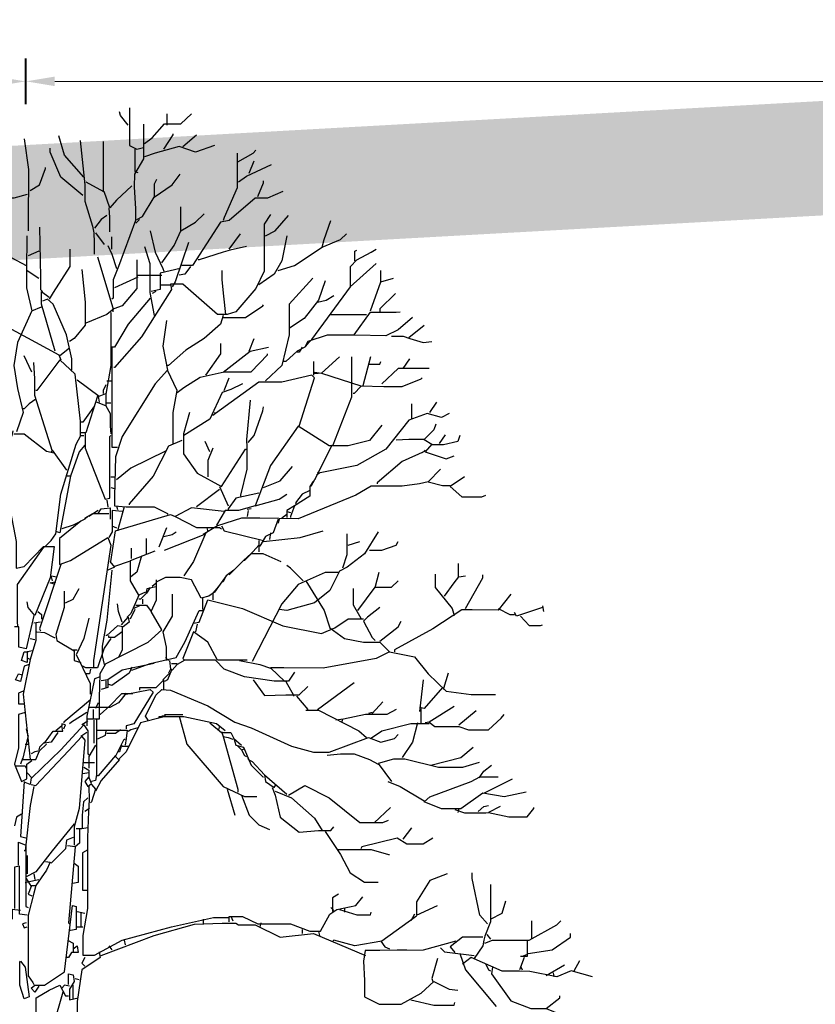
# Model space of a CAD drawing. Header units: metres. Extents: x 173015 to 189682, y 346605 to 348504.
# Tile 190 of 212: x 189109.66 to 189116.62, y 348472.9 to 348481.51. Entities that reach past the tile are written whole.
import ezdxf

# ---------------------------------------------------------------- set-up
doc = ezdxf.new("R2010")
doc.units = ezdxf.units.M
doc.header["$PDMODE"] = 35
doc.header["$PDSIZE"] = 0.075
for name, color, linetype, lineweight in [('B-ME-GR-BOOM-SD', 252, 'Continuous', 25), ('X-XX-AL-DETAIL1-M-B', 252, 'Continuous', 18), ('X-XX-AL-HULPGEOMETRIE-G', 50, 'Continuous', 25)]:
    doc.layers.add(name, color=color, linetype=linetype, lineweight=lineweight)
doc.styles.add('NLCS-ISO-M100-T25', font='NLCS-ISO.ttf', dxfattribs={"height": 0.25})
doc.dimstyles.new('NLCS-M100-T25-PIJL_L3_H2', dxfattribs={"dimscale": 0.1, "dimtxt": 2.5, "dimasz": 2.5, "dimexe": 2, "dimexo": 2, "dimgap": 0.7, "dimtad": 1, "dimdec": 3, "dimzin": 0, "dimdsep": 46, "dimtxsty": 'NLCS-ISO-M100-T25', "dimcen": 0, "dimdle": 2, "dimclrd": 256, "dimclre": 256, "dimclrt": 256, "dimazin": 0, "dimtfac": 1, "dimtdec": 3, "dimtofl": 0, "dimtmove": 0, "dimatfit": 3, "dimfxl": 2, "dimfxlon": 1, "dimtfillclr": 256, "dimtolj": 1, "dimtzin": 0, "dimlwd": -1, "dimlwe": -1, "dimarcsym": 0})

# ---------------------------------------------------------------- blocks, each defined once
blk = doc.blocks.new('*D99')
at = {"layer": 'Defpoints', "color": 0, "transparency": 16777216}
for p in [(188879.7566, 348480.9727), (189109.712, 348467.5669), (188879.7566, 348466.0874)]:
    blk.add_point(p, dxfattribs=at)
at = {"layer": 'X-XX-AL-DETAIL1-M-B', "transparency": 16777216}
for p, q in [((188879.7566, 348480.7727), (188879.7566, 348481.1727)), ((189109.712, 348480.7727), (189109.712, 348481.1727)), ((189109.462, 348480.9727), (188880.0066, 348480.9727))]:
    blk.add_line(p, q, dxfattribs=at)
for points in [[(188880.0066, 348481.0144), (188880.0066, 348480.931), (188879.7566, 348480.9727)], [(189109.462, 348481.0144), (189109.462, 348480.931), (189109.712, 348480.9727)]]:
    blk.add_solid(points, dxfattribs=at)
at = {"layer": 'X-XX-AL-DETAIL1-M-B', "transparency": 16777216, "insert": (188994.1076, 348481.2052), "char_height": 0.25, "attachment_point": 5, "style": 'NLCS-ISO-M100-T25'}
blk.add_mtext('\\A1;Ruigte', dxfattribs=at)
blk = doc.blocks.new('*D100')
at = {"layer": 'Defpoints', "color": 0, "transparency": 16777216}
for p in [(189109.7204, 348480.9727), (189109.7204, 348467.5627), (189127.8334, 348467.4716)]:
    blk.add_point(p, dxfattribs=at)
at = {"layer": 'X-XX-AL-DETAIL1-M-B', "transparency": 16777216}
for p, q in [((189109.7204, 348480.7727), (189109.7204, 348481.1727)), ((189127.8334, 348480.7727), (189127.8334, 348481.1727)), ((189127.5834, 348480.9727), (189109.9704, 348480.9727))]:
    blk.add_line(p, q, dxfattribs=at)
for points in [[(189109.9704, 348481.0144), (189109.9704, 348480.931), (189109.7204, 348480.9727)], [(189127.5834, 348481.0144), (189127.5834, 348480.931), (189127.8334, 348480.9727)]]:
    blk.add_solid(points, dxfattribs=at)
at = {"layer": 'X-XX-AL-DETAIL1-M-B', "transparency": 16777216, "insert": (189118.7685, 348481.1677), "char_height": 0.25, "attachment_point": 5, "style": 'NLCS-ISO-M100-T25'}
blk.add_mtext('\\A1;Bos', dxfattribs=at)
blk = doc.blocks.new('SGR-BOOM_S02_D_ZIJ-D')
at = {"flags": 128}
for points in [[(0.908, 11.1318), (0.8408, 11.2159), (0.8324, 11.2495)], [(0.9207, 11.2832), (0.9207, 10.9553), (0.9837, 10.9216), (1.0426, 10.9385)], [(1.051, 10.9721), (1.1182, 11.0225), (1.2275, 11.1444), (1.3705, 11.1444), (1.4629, 11.2327)], [(1.2486, 11.1318), (1.2486, 11.2327)], [(1.0426, 11.1402), (1.0426, 10.8376), (0.9627, 10.703), (0.9606, 10.5937), (0.9721, 10.4004), (0.9721, 10.2995), (0.824, 9.8959), (0.7777, 9.7782), (0.7777, 9.6184), (0.7651, 9.61)], [(0.5213, 10.6778), (0.3531, 10.8712), (0.3027, 11.0394)], [(1.2191, 10.9216), (1.3032, 11.0478), (1.3032, 11.0562)], [(1.3873, 10.9469), (1.505, 11.0478)], [(0, 11.0141), (0.0378, 10.7451), (0.0357, 10.5433), (0.0347, 10.4592), (0.0347, 10.207)], [(0.4877, 10.9973), (0.5297, 10.6106), (0.5297, 10.4676), (0.597, 10.249), (0.6096, 10.1902), (0.6117, 10.1061), (0.6117, 10.0052)], [(0.5381, 10.6358), (0.6936, 10.5517), (0.6936, 10.9889)], [(1.6647, 10.9553), (1.4966, 10.8964), (1.3537, 10.9469), (1.1434, 10.888), (1.051, 10.8544)], [(0.5129, 10.5181), (0.3195, 10.6778), (0.227, 10.8964), (0.227, 10.9301)], [(0.9669, 10.9216), (0.9669, 10.7283), (0.9921, 10.7199)], [(1.8623, 10.888), (1.8623, 10.5853), (1.7488, 10.3247), (1.7404, 10.2995)], [(1.8665, 10.8123), (2.001, 10.888), (2.0263, 10.9132)], [(1.8749, 10.6358), (1.9422, 10.6862), (2.1608, 10.7871)], [(1.9674, 10.7115), (2.0095, 10.8207)], [(0.0504, 10.5601), (0.1345, 10.6106), (0.185, 10.7535), (0.185, 10.7619)], [(0.9837, 10.3079), (1.0341, 10.3331), (1.135, 10.5013), (1.2948, 10.6106), (1.3621, 10.703)], [(0.9417, 10.6022), (0.8071, 10.476), (0.7483, 10.4088), (0.6978, 10.5517)], [(1.1392, 10.5013), (1.1392, 10.619), (1.1603, 10.661)], [(2.0431, 10.5097), (2.0935, 10.6274), (2.0935, 10.6442)], [(0.0252, 10.5265), (-0.0925, 10.4929), (-0.1093, 10.4929)], [(2.2617, 10.5517), (2.1272, 10.4929), (2.0179, 10.4929), (1.7908, 10.2995), (1.7152, 10.2827), (1.4714, 9.9043), (1.3789, 9.9043)], [(0.7231, 10.3415), (0.6726, 10.3079), (0.6138, 10.2322)], [(0.7399, 10.4088), (0.7441, 10.3247), (0.7441, 10.1986)], [(2.1524, 10.3499), (2.0977, 10.2658), (2.0977, 9.8539), (2.0263, 9.7025), (1.8497, 9.5007), (1.774, 9.4755), (1.69, 9.4755), (1.3873, 9.7404), (1.278, 9.7404), (1.2864, 9.6941), (1.0257, 9.2821), (0.7903, 9.0131), (0.7819, 9.0131)], [(1.2023, 9.9295), (1.3116, 10.0809), (1.3705, 10.207), (1.4966, 10.2827), (1.5722, 10.3583)], [(1.3705, 10.207), (1.3705, 10.4172)], [(2.1103, 10.1649), (2.1944, 10.207), (2.3121, 10.3415)], [(1.0089, 10.3079), (0.9753, 10.2742)], [(2.6064, 10.0641), (2.6232, 10.1313), (2.6821, 10.2995)], [(0.1345, 10.2406), (0.1429, 9.8034), (0.1429, 9.6941), (0.1597, 9.6773)], [(0.6222, 10.1902), (0.6978, 10.0893)], [(1.1014, 10.207), (1.1434, 10.022), (1.2107, 9.8791), (1.2191, 9.8539)], [(1.7908, 10.0472), (1.8917, 10.1818)], [(2.2196, 9.8623), (2.3626, 9.9043), (2.6064, 10.0641), (2.7661, 10.1313), (2.8166, 10.1818)], [(0.021, 10.1649), (0.0189, 9.8623), (0.0189, 9.7109), (0.0673, 9.5091), (0.1513, 9.5428)], [(0.7315, 10.0809), (0.7651, 10.0052), (0.8071, 9.8791)], [(0.7651, 10.0472), (0.7651, 10.1565)], [(1.4377, 10.1061), (1.32, 9.7614), (1.2948, 9.7193)], [(2.2953, 10.1649), (2.2533, 9.9463), (2.186, 9.8286), (2.0515, 9.7362)], [(0.1261, 10.0304), (0.0336, 9.9884)], [(0.3994, 10.0472), (0.3994, 9.8959), (0.2522, 9.6689), (0.2186, 9.61)], [(1.051, 10.0725), (1.0972, 9.9211), (1.0972, 9.6689), (1.135, 9.4671)], [(1.9422, 10.0725), (1.7992, 10.0388), (1.7404, 10.022), (1.5302, 9.9548), (1.5218, 9.9548)], [(2.4635, 9.1981), (2.4887, 9.2317), (2.5139, 9.2569), (2.8544, 9.7193), (2.8544, 9.8959), (2.9091, 9.9548), (3.0352, 10.022), (3.0772, 10.0472)], [(2.8923, 9.9463), (2.8923, 10.0304), (2.9091, 10.0388)], [(-0.1093, 9.9716), (0.0168, 9.9043)], [(0.639, 9.98), (0.7735, 9.5344), (0.7735, 9.5007)], [(0.9837, 9.9548), (0.9837, 9.7025), (0.8576, 9.5512), (0.7819, 9.526), (0.7735, 9.5344)], [(2.8502, 9.7193), (3.0772, 9.9211)], [(0.0252, 9.8623), (0.1261, 9.795)], [(0.5045, 9.8707), (0.5339, 9.5848), (0.5339, 9.383), (0.4372, 9.2653), (0.3952, 9.2401)], [(1.3621, 9.8791), (1.1897, 9.837), (1.1897, 9.6941), (1.1098, 9.6773)], [(1.4545, 9.8959), (1.4041, 9.8286), (1.3537, 9.8202)], [(1.7614, 9.4755), (1.7467, 9.6353), (1.7309, 9.7782), (1.7309, 9.8623)], [(3.1193, 9.7614), (3.1193, 9.8623)], [(0.9921, 9.8034), (0.7903, 9.7109)], [(0.9921, 9.8202), (1.2023, 9.8202)], [(2.5223, 9.795), (2.3163, 9.568), (2.3163, 9.299), (2.2533, 9.0299), (2.1103, 8.8954)], [(2.6316, 9.7698), (2.5728, 9.6016), (2.4467, 9.4419), (2.3205, 9.3578)], [(3.0268, 9.5091), (3.1193, 9.7614), (3.2286, 9.795)], [(0.269, 9.156), (0.1513, 9.568), (0.1513, 9.6773), (0.2186, 9.6269)], [(1.1519, 9.6773), (1.1182, 9.6605)], [(1.278, 9.732), (1.1939, 9.732)], [(3.2454, 9.6605), (3.1109, 9.526), (3.1109, 9.5007)], [(0.4162, 8.9879), (0.4162, 9.0888), (0.3699, 9.299), (0.2522, 9.568), (0.2018, 9.61), (0.1597, 9.5932)], [(1.1014, 9.6184), (0.908, 9.3914), (0.7903, 9.1897), (0.7651, 9.1897)], [(2.5643, 9.5848), (2.64, 9.6016), (2.7073, 9.6437)], [(0.0673, 9.5091), (-0.0589, 9.2317), (-0.0925, 9.0299), (-0.0589, 8.8281), (-0.0084, 8.6179), (-0.0673, 8.4498)], [(0.7819, 9.526), (0.7231, 9.4755), (0.5381, 9.3998), (0.5297, 9.3998)], [(0.7567, 9.4923), (0.7567, 9.0299), (0.7147, 8.7777), (0.7147, 8.6768), (0.6306, 8.7104)], [(1.7404, 9.4503), (1.9338, 9.4503), (2.0851, 9.5512), (2.0935, 9.5596)], [(2.8839, 9.299), (3.0268, 9.4965), (3.2538, 9.4965), (3.2874, 9.5007)], [(1.2443, 9.4251), (1.2107, 9.1981), (1.2528, 8.9879)], [(1.7404, 9.4671), (1.7152, 9.3914), (1.5722, 9.2653), (1.4125, 9.1644), (1.2612, 9.0299), (1.2528, 9.0299)], [(3.3967, 9.4503), (3.2706, 9.341), (3.1613, 9.2905), (2.8923, 9.2947), (2.6484, 9.2947), (2.4803, 9.2401), (2.4551, 9.1897), (2.3878, 9.156), (2.2869, 9.0635), (2.2701, 9.0635)], [(2.6821, 9.4755), (2.9932, 9.4755)], [(-0.3153, 8.7356), (-0.3153, 9.0719), (-0.1766, 9.383), (0.3027, 9.1224), (0.3195, 9.0804)], [(3.3631, 9.2737), (3.4976, 9.383)], [(1.5891, 8.9458), (1.7194, 9.1308), (1.7194, 9.2233)], [(1.9674, 9.156), (2.0095, 9.2653)], [(3.2118, 9.2863), (3.3126, 9.2863), (3.3715, 9.2653), (3.4892, 9.2317), (3.5649, 9.2401)], [(0.3952, 9.1812), (0.3111, 9.114)], [(0.7651, 9.1897), (0.7651, 8.5927), (0.7651, 8.3152), (0.8156, 8.3152)], [(1.7404, 8.971), (1.9758, 9.156), (2.1356, 9.1897)], [(2.4298, 9.1897), (2.4046, 9.1476), (2.3878, 9.1476)], [(0.0673, 8.971), (0, 9.114)], [(0.0799, 9.0551), (0.0904, 8.9122), (0.0904, 8.7693), (0.2102, 8.3909), (0.2438, 8.2816), (0.2354, 8.2732)], [(0.4919, 8.4161), (0.4919, 8.5423), (0.4456, 8.9542), (0.3111, 9.0804), (0.1093, 8.8113), (0.1009, 8.8113)], [(1.3368, 8.7945), (1.3957, 8.8365), (1.5386, 8.929), (1.7488, 8.9753), (1.9842, 8.9753), (2.1272, 9.1224), (2.1272, 9.1308)], [(2.5307, 9.0635), (2.5307, 8.9458)], [(2.7577, 9.1056), (2.598, 8.9626), (2.9427, 8.8533), (3.1445, 8.8449), (3.3042, 8.8449), (3.4724, 8.9122), (3.4808, 8.9206)], [(2.8628, 9.1056), (2.8607, 8.8533), (2.8607, 8.7524), (2.6989, 8.3321)], [(3.0268, 9.1056), (2.9595, 8.8533)], [(3.0184, 9.0425), (3.1109, 9.0425), (3.1193, 9.0635)], [(3.3126, 9.0047), (3.3715, 9.0888)], [(1.3032, 8.3489), (1.3032, 8.6179), (1.3368, 8.8113), (1.2528, 8.9879), (1.1434, 8.8702), (0.8576, 8.4077), (0.7987, 8.2312), (0.7903, 7.8865), (0.7903, 7.8024), (0.8912, 7.794), (1.135, 7.794), (1.2528, 7.7351), (1.2528, 7.7267)], [(2.5391, 8.971), (2.598, 8.9626)], [(2.5391, 8.9626), (2.5728, 8.9626)], [(3.5397, 9.0047), (3.2706, 9.0047), (3.1277, 8.8702)], [(0.4624, 8.9038), (0.6558, 8.7609), (0.7147, 8.7861)], [(0.7231, 8.8954), (0.7651, 8.8954)], [(2.4046, 8.5002), (2.5391, 8.9206), (2.5139, 8.9458), (2.2533, 8.8828), (2.0515, 8.8828), (1.6731, 8.6095), (1.6647, 8.6179)], [(1.7488, 8.8113), (1.7908, 8.9206)], [(0.7147, 8.8617), (0.6894, 8.8113), (0.6894, 8.7861)], [(1.9086, 8.8702), (1.8077, 8.8197), (1.732, 8.7945), (1.6227, 8.5591), (1.3957, 8.4161)], [(2.9427, 8.8449), (2.8839, 8.7861), (2.8755, 8.7861)], [(0.1009, 8.7356), (0.042, 8.6936), (0, 8.6516), (-0.0084, 8.6516)], [(0.639, 8.7609), (0.5381, 8.4414), (0.4961, 8.4414)], [(0.6474, 8.7609), (0.6558, 8.7104)], [(0.7231, 8.702), (0.7567, 8.702)], [(1.9758, 8.7272), (1.9422, 8.3825), (1.9464, 8.3152), (1.9464, 8.1219), (1.8917, 7.8949), (1.8917, 7.8865)], [(3.5481, 8.6179), (3.6069, 8.7104)], [(0.6138, 8.6768), (0.5129, 8.5338), (0.4961, 8.5338)], [(0.7147, 8.6768), (0.7525, 8.6095), (0.7525, 8.5002), (0.7567, 8.433)], [(1.4461, 8.6179), (1.3915, 8.433), (1.3915, 8.2564), (1.5134, 8.0882), (1.7236, 7.9705), (1.9338, 8.2984), (1.9422, 8.2984)], [(1.959, 8.3573), (2.0095, 8.4161), (2.0851, 8.6347), (2.0935, 8.6684)], [(3.3883, 8.5675), (3.3883, 8.6936)], [(1.6731, 8.6095), (1.6479, 8.5927)], [(3.7162, 8.6095), (3.649, 8.5759), (3.5228, 8.6095), (3.3631, 8.5507), (3.1613, 8.2984), (2.9091, 8.1555), (2.5728, 8.0882), (2.5643, 8.0966)], [(-0.1009, 8.4582), (-0.1093, 8.4161), (-0.1808, 8.248), (-0.1808, 8.0714), (-0.0715, 7.4913), (-0.0715, 7.2559), (0, 7.2727), (0.1681, 7.445), (0.2606, 7.445), (0.227, 7.1718), (0.0925, 6.8439), (0.0336, 6.9112), (0.0252, 6.9616)], [(3.1277, 8.5086), (3.0184, 8.3741), (2.8334, 8.3279), (2.6652, 8.3279), (2.3962, 8.5002), (2.1524, 8.1555), (2.0179, 7.8024), (1.8749, 7.7603), (1.7572, 7.7603), (1.6815, 7.6342)], [(3.5985, 8.517), (3.5817, 8.4666), (3.4976, 8.3825), (3.5649, 8.3405), (3.506, 8.2732), (3.691, 8.2144), (3.7583, 8.2396)], [(-0.0925, 8.433), (0, 8.433), (0.1934, 8.2816), (0.2606, 8.2648)], [(0.1766, 7.4408), (0.2354, 7.4997), (0.2774, 7.5586), (0.3195, 7.9033), (0.454, 8.3405), (0.4961, 8.4161), (0.5213, 8.4161)], [(0.5339, 8.4414), (0.5339, 8.3068), (0.7062, 7.8612), (0.7483, 7.8696), (0.7483, 8.4077), (0.7567, 8.4161)], [(1.3789, 8.3741), (1.2612, 8.3237), (1.1266, 8.063), (0.9164, 7.8192), (0.9164, 7.8108)], [(1.6227, 8.2732), (1.5807, 8.3657)], [(3.2538, 8.3783), (3.3631, 8.3846), (3.4976, 8.3846)], [(3.8087, 8.4161), (3.7919, 8.3657), (3.6658, 8.3363), (3.5649, 8.3363)], [(3.6321, 8.3489), (3.6826, 8.4245)], [(0.2438, 8.29), (0.3699, 8.1135)], [(0.5297, 8.3321), (0.4792, 8.2732), (0.4036, 8.063), (0.3699, 8.063)], [(1.2359, 8.2816), (0.9333, 8.1303), (0.8071, 8.0294)], [(1.6479, 8.3068), (1.6059, 8.1975), (1.6059, 8.0546)], [(2.6905, 8.3321), (2.5559, 8.063), (2.5055, 7.9705)], [(3.506, 8.2816), (3.3042, 8.1891), (3.0856, 8.0042), (3.0856, 7.9958)], [(3.506, 8.29), (3.4808, 8.2648)], [(2.0935, 7.9621), (2.2365, 8.021), (2.3458, 8.1471)], [(3.6406, 8.1219), (3.5312, 8.0126), (3.6574, 7.9789), (3.7246, 7.9789)], [(0.4036, 8.063), (0.3111, 7.567), (0.2859, 7.5754)], [(0.7567, 8.0546), (0.7987, 8.0546)], [(3.5312, 8.0126), (3.4556, 7.9958), (3.3042, 7.9747), (3.0352, 7.9747), (2.9007, 7.8949), (2.3962, 7.6889), (2.0599, 7.6952), (1.9001, 7.6952), (1.69, 7.6258), (1.5638, 7.5501)], [(2.5475, 8.0378), (2.5223, 8.0126), (2.4971, 7.9705), (2.4971, 7.8865), (2.3626, 7.8024), (2.2953, 7.7603), (2.2953, 7.7015)], [(2.5812, 8.0882), (2.5559, 8.0714)], [(3.8507, 8.0546), (3.7246, 7.9705), (3.8255, 7.8822), (4.0021, 7.8822), (4.0357, 7.8949)], [(0.7567, 7.9621), (0.7903, 7.9537)], [(1.7068, 7.9453), (1.505, 7.794)], [(1.7068, 7.9705), (1.7824, 7.8024)], [(2.4971, 7.9369), (2.4298, 7.9033), (2.371, 7.8276), (2.3794, 7.8108)], [(0.7231, 7.8528), (0.7315, 7.794)], [(2.0515, 7.9117), (1.8497, 7.8696), (1.7824, 7.7772), (1.7824, 7.7687)], [(2.0179, 7.8024), (2.2281, 7.8612), (2.2953, 7.9033)], [(0.6474, 7.7603), (0.5633, 7.7099)], [(0.6474, 7.7351), (0.6726, 7.7772), (0.7525, 7.7856), (0.7525, 7.6847)], [(0.8576, 7.7519), (0.7693, 7.7603), (0.7693, 7.5754), (0.7399, 7.5249)], [(0.8071, 7.8024), (0.8156, 7.7687)], [(0.8744, 7.794), (0.8156, 7.5838)], [(1.7488, 7.7519), (1.4629, 7.7856), (1.32, 7.7099), (1.505, 7.6132), (1.7068, 7.6132), (1.7236, 7.6006)], [(1.9842, 7.7772), (1.9506, 7.7687)], [(1.959, 7.7603), (1.9506, 7.7099)], [(2.3626, 7.8024), (2.3289, 7.7099), (2.3289, 7.7015)], [(0.4961, 7.6679), (0.3069, 7.5165), (0.3069, 7.2895), (0.4036, 7.3231), (0.7315, 7.5249), (0.7567, 7.4577), (0.6054, 6.4487), (0.6054, 6.3899)], [(0.5549, 7.7099), (0.5297, 7.6847), (0.4288, 7.6342), (0.3279, 7.6006)], [(0.7399, 7.7309), (0.597, 7.7309), (0.5297, 7.6931), (0.5297, 7.6847)], [(0.7567, 7.3147), (0.7987, 7.5838), (1.278, 7.7267), (1.32, 7.7099)], [(2.2196, 7.6847), (2.1776, 7.567), (2.1103, 7.5333), (2.0599, 7.4493), (2.0515, 7.4493)], [(2.2281, 7.6847), (2.2196, 7.651)], [(2.2953, 7.7267), (2.2533, 7.6931)], [(2.2953, 7.7519), (2.3289, 7.7435)], [(0.7651, 7.6258), (0.8071, 7.609)], [(1.2443, 7.609), (1.1771, 7.4408)], [(1.5975, 7.609), (1.6059, 7.5754)], [(1.7236, 7.6258), (1.7488, 7.5838), (2.0935, 7.4997)], [(2.0935, 7.4913), (2.413, 7.5249), (2.6148, 7.5838)], [(1.0678, 7.382), (1.0678, 7.5165)], [(1.2191, 7.5333), (1.2948, 7.5501), (1.3284, 7.5754)], [(1.2275, 7.4156), (1.5722, 7.5501), (1.5807, 7.5417)], [(1.5891, 7.567), (1.4798, 7.3147), (1.3957, 7.1886)], [(2.0515, 7.4997), (2.0515, 7.3988)], [(2.1524, 7.567), (2.144, 7.5081)], [(3.094, 7.5754), (2.9763, 7.382), (2.825, 7.2643), (2.7577, 7.2307), (2.6737, 7.0625), (2.5391, 6.9532), (2.2953, 6.8859), (2.2281, 6.8943)], [(2.8208, 7.5586), (2.8208, 7.3736), (2.783, 7.2559)], [(0.1681, 7.4408), (0.1261, 7.382), (-0.0631, 7.1129), (-0.0631, 6.7934), (-0.0589, 6.743)], [(0.9375, 7.34), (0.9375, 7.4324)], [(2.0515, 7.4577), (1.9758, 7.3736), (1.9254, 7.3231), (1.917, 7.3231)], [(2.8334, 7.4577), (2.9343, 7.4913)], [(3.0184, 7.4156), (3.1277, 7.4156), (3.2538, 7.4577), (3.2706, 7.4913)], [(1.0594, 7.0457), (1.0005, 7.0205), (0.9291, 7.1466), (0.9291, 7.3231), (1.1434, 7.4072)], [(1.0257, 7.3652), (0.9837, 7.2222), (0.9333, 7.1802)], [(1.7908, 7.197), (1.917, 7.3231), (1.9842, 7.3862), (2.0851, 7.3862), (2.2449, 7.3147)], [(0.3195, 7.2895), (0.1345, 6.7262), (0.1429, 6.7094)], [(0.7651, 7.2391), (0.7231, 6.8019), (0.681, 6.5748), (0.681, 6.4908), (0.6978, 6.4151), (1.0846, 6.6085), (1.2023, 6.7178), (1.1098, 6.8775), (1.1561, 6.9784), (1.1561, 7.155)], [(0.7483, 7.3147), (0.7903, 7.2643), (0.7315, 7.2391)], [(0.9164, 7.3147), (0.7903, 7.2727)], [(1.8329, 7.2391), (1.7656, 7.1886), (1.6984, 7.0961), (1.6479, 7.0373), (1.6479, 6.9784)], [(2.4382, 7.1466), (2.3289, 7.2559), (2.2953, 7.2811)], [(3.7961, 7.1802), (3.7961, 7.2979)], [(0.2354, 7.1886), (0.2859, 7.1802)], [(0.2354, 7.1802), (0.2438, 7.1466)], [(1.6984, 7.0961), (1.6647, 7.0457), (1.6143, 7.012), (1.547, 6.9952), (1.4629, 7.155), (1.3621, 7.176), (1.2359, 7.176), (1.1603, 7.1382)], [(1.7656, 7.1886), (1.7404, 7.1382), (1.732, 7.1382)], [(2.7493, 7.218), (2.6316, 7.218), (2.3962, 7.1129), (2.2533, 6.9448), (1.9926, 6.4403)], [(3.0688, 7.0877), (3.1025, 7.2222)], [(3.5943, 7.2054), (3.5943, 7.0877), (3.7415, 6.9027), (3.7583, 6.8439)], [(3.6742, 7.012), (3.7583, 7.1298), (3.8003, 7.1802), (3.8591, 7.1886)], [(3.8591, 6.9027), (4.0105, 7.1718), (4.0105, 7.197)], [(0.269, 7.1129), (0.227, 7.1298), (0.269, 7.1382), (0.2774, 7.1382)], [(0.3615, 6.9532), (0.4288, 6.9868), (0.4792, 7.0793)], [(1.1014, 7.0877), (1.0678, 7.0373), (1.0762, 7.0793), (1.1519, 7.0961)], [(1.1519, 7.1214), (1.1182, 7.0961)], [(2.4635, 7.1466), (2.6232, 6.8859), (2.6737, 6.7346), (2.7998, 6.6421), (2.9679, 6.6085), (3.1109, 6.6085), (3.1949, 6.5244), (3.0772, 6.4655), (2.6148, 6.3815), (2.2701, 6.3857), (2.1524, 6.3857), (2.2785, 6.2638)], [(2.8755, 7.0793), (2.8755, 6.9364), (2.9427, 6.8187)], [(2.9175, 6.8859), (3.0688, 7.0919), (3.2118, 7.0919), (3.2706, 7.1466)], [(0.3489, 7.0541), (0.3489, 6.9112), (0.2774, 6.6757), (0.2859, 6.6253), (0.4372, 6.5328), (0.4372, 6.4487), (0.4961, 6.4319)], [(1.0005, 7.0205), (0.9333, 6.8607), (0.8996, 6.8271)], [(1.0678, 7.0373), (1.0173, 6.9868), (1.0005, 6.9868)], [(1.0341, 6.9868), (1.0341, 6.9448)], [(1.2948, 7.0289), (1.2948, 6.8355), (1.2107, 6.701), (1.2401, 6.5664), (1.2401, 6.4487)], [(1.4798, 6.7766), (1.5302, 6.785), (1.6059, 6.9784), (1.9086, 6.9027), (2.2617, 6.7514), (2.598, 6.6841), (2.7157, 6.7346), (2.8334, 6.8145), (2.9679, 6.8145)], [(1.5596, 6.9952), (1.5596, 6.8943)], [(4.2543, 7.0289), (4.145, 6.8901), (3.918, 6.8922), (3.8255, 6.8922), (3.5733, 6.7262), (3.237, 6.5412), (3.237, 6.5244)], [(0.8576, 6.785), (0.824, 6.8775), (0.8156, 6.9448)], [(0.9669, 6.8943), (0.9248, 6.8103)], [(1.0089, 6.928), (0.9585, 6.9027)], [(0.9753, 6.9322), (1.0678, 6.9322), (1.1098, 6.8775)], [(3.1109, 6.9112), (3.0016, 6.8271), (2.9679, 6.7934), (3.0436, 6.6505), (3.0688, 6.6253)], [(4.145, 6.9027), (4.2459, 6.8523), (4.2879, 6.8523)], [(4.5318, 6.9112), (4.3048, 6.8355), (4.2879, 6.8691)], [(4.5318, 6.928), (4.5402, 6.8775)], [(0.0841, 6.8439), (0.0168, 6.5496), (-0.0462, 6.5664), (-0.0462, 6.743), (-0.0841, 6.743)], [(0.1177, 6.8775), (0.1513, 6.8523), (0.1513, 6.8103)], [(0.5633, 6.8187), (0.5213, 6.6421), (0.454, 6.4992), (0.4792, 6.4487), (0.5759, 6.2469), (0.5759, 6.1545)], [(0.8492, 6.7598), (0.908, 6.8271), (0.9164, 6.785), (0.866, 6.743), (0.8156, 6.7514), (0.7231, 6.6673), (0.7147, 6.6673)], [(0.9417, 6.3647), (1.1014, 6.4235), (1.3284, 6.474), (1.4041, 6.6085), (1.5302, 6.8859), (1.5638, 6.8859)], [(4.3384, 6.8355), (4.4141, 6.7556), (4.515, 6.7556), (4.5318, 6.7598)], [(0.1009, 6.7766), (0.1009, 6.6253), (0.0504, 6.4571), (0.0336, 6.4655)], [(0.1429, 6.785), (0.0841, 6.7766)], [(0.8576, 6.743), (0.8576, 6.5412), (0.824, 6.474)], [(1.5134, 6.7682), (1.4966, 6.701)], [(3.1109, 6.6169), (3.2706, 6.743), (3.2958, 6.7934)], [(0.0504, 6.6421), (0.0925, 6.6337)], [(0.1093, 6.701), (0.1766, 6.6926), (0.2606, 6.6505), (0.269, 6.6505)], [(0.7567, 6.6421), (0.6978, 6.558), (0.639, 6.3857), (0.5381, 6.3857), (0.5129, 6.3983)], [(0.8576, 6.701), (0.7903, 6.6505), (0.7399, 6.6505), (0.7399, 6.6673)], [(1.9506, 6.4529), (1.69, 6.4529), (1.6059, 6.6085), (1.4798, 6.701), (1.3873, 6.4655), (1.4041, 6.4487)], [(0.0757, 6.5328), (0.0252, 6.5244), (0.0252, 6.4319), (-0.0252, 6.4487), (0, 6.5244), (0.0336, 6.5244)], [(0.4288, 6.5412), (0.4624, 6.5412)], [(1.2359, 6.474), (1.2612, 6.4487)], [(3.1949, 6.5244), (3.4135, 6.4824), (3.5312, 6.331), (3.691, 6.1797), (3.9096, 6.1503), (4.1198, 6.1503)], [(0.042, 6.4151), (0, 6.3983), (-0.0336, 6.2638), (-0.0757, 6.2806), (-0.0504, 6.331), (-0.0168, 6.3226)], [(0.0504, 6.4571), (-0.0084, 6.1545), (0.0504, 5.5827)], [(0.7062, 6.4151), (0.66, 6.331), (0.6537, 6.1208), (0.6537, 5.9359), (0.5549, 5.9359)], [(1.135, 6.4235), (0.8576, 6.3647), (0.7315, 6.2806), (0.7315, 6.2133), (0.6726, 6.1965)], [(0.9417, 6.3899), (0.9164, 6.3394), (0.7651, 6.2301), (0.7399, 6.2385)], [(1.2696, 6.4487), (1.278, 6.3731), (1.2612, 6.3394)], [(2.3626, 6.3478), (2.3121, 6.268), (2.186, 6.268), (1.9254, 6.3058), (1.7488, 6.3731), (1.6731, 6.4529), (1.4041, 6.4529), (1.3368, 6.4151), (1.2948, 6.3647), (1.278, 6.3731)], [(1.2864, 6.4235), (1.3368, 6.4235)], [(1.8833, 6.4487), (2.0599, 6.4151), (2.1524, 6.3815)], [(0.5801, 6.3731), (0.5717, 6.331), (0.5381, 6.331)], [(0.6642, 6.3058), (0.6138, 6.289), (0.5465, 5.9611), (0.5465, 5.877)], [(1.2107, 6.2806), (1.2696, 6.3394), (1.278, 6.331)], [(1.2864, 6.3647), (1.2528, 6.2806), (1.2275, 6.2638)], [(3.7078, 6.3394), (3.6658, 6.2049), (3.6658, 6.1965)], [(0.7315, 6.2806), (0.6726, 6.2722)], [(0.7147, 6.2722), (0.7147, 6.2133)], [(1.2191, 6.1965), (1.2191, 6.2806), (1.1519, 6.2091), (1.0089, 6.2091), (1.0089, 6.1881)], [(2.001, 6.2806), (2.1019, 6.1418), (2.2869, 6.1482), (2.4046, 6.1482), (2.4803, 6.2217)], [(2.2869, 6.2638), (2.3542, 6.1461), (2.3542, 6.1376)], [(2.5643, 6.0199), (2.8839, 6.2554)], [(3.4892, 6.2806), (3.4556, 6.0031)], [(3.6574, 6.2133), (3.4976, 6.0283), (3.4556, 6.0368)], [(-0.0084, 6.1797), (-0.0504, 6.1629), (-0.0504, 6.0704), (0, 6.0704)], [(0.8912, 6.1629), (0.824, 6.0788), (0.7483, 6.0368), (0.5717, 6.0368)], [(0.9501, 6.1587), (0.8492, 6.1587), (0.7483, 6.0536), (0.6642, 5.9779), (0.6558, 5.9779)], [(0.8912, 6.1545), (1.1014, 6.1965), (1.1266, 6.1713), (0.9585, 5.8938), (0.8912, 5.877), (0.8912, 5.8518)], [(1.0846, 5.9275), (1.0594, 5.9611), (1.1519, 6.1461), (1.2023, 6.1965), (1.278, 6.1881), (1.6059, 6.0536), (1.8413, 5.9106), (1.9842, 5.8602), (2.3373, 5.7004), (2.5307, 5.6458), (2.6652, 5.6458), (3.01, 5.7761), (3.1193, 5.7341), (3.237, 5.7677), (3.2706, 5.8013)], [(2.3794, 6.1376), (2.4803, 6.0199)], [(0.5801, 6.104), (0.3447, 5.9106), (0.3447, 5.9022)], [(0.6474, 6.0788), (0.6222, 6.0283)], [(3.1361, 6.0872), (3.0436, 5.9863), (3.0436, 5.9779)], [(3.7583, 6.0452), (3.5397, 5.9106), (3.506, 5.9022)], [(0.0084, 5.9947), (-0.0504, 5.9779), (-0.0504, 5.6836), (-0.0841, 5.5407), (-0.0252, 5.3894), (0.021, 5.4146), (0.021, 5.5407), (0.0673, 5.5743)], [(0.5465, 5.9947), (0.412, 5.9106), (0.3952, 5.8938)], [(0.6011, 6.0199), (0.6011, 5.9359)], [(1.2107, 5.9527), (1.0173, 5.9022), (0.8912, 5.65), (0.824, 5.5827), (0.7987, 5.608), (0.8744, 5.7593), (0.8828, 5.7593)], [(1.7572, 5.835), (1.6815, 5.8938), (1.3957, 5.9569), (1.1771, 5.9569), (1.1771, 5.9443)], [(1.2359, 5.9611), (1.2023, 5.9611)], [(1.2275, 5.9779), (1.3621, 5.9779), (1.3873, 5.9779)], [(1.3537, 5.9611), (1.4209, 5.7173), (1.7404, 5.3473), (1.9254, 5.259), (2.0347, 5.259)], [(2.4635, 6.0157), (2.5728, 6.0157), (2.9259, 5.835), (2.9932, 5.7761)], [(3.2538, 6.0199), (3.1697, 5.9779), (2.9848, 5.9779), (2.7914, 5.9359), (2.7241, 5.9275)], [(3.0436, 5.9947), (3.01, 5.9863)], [(3.4682, 6.0283), (3.4682, 5.9022)], [(3.5397, 5.9106), (3.5901, 5.8728), (3.8003, 5.8728), (3.8844, 5.8434), (4.0609, 5.8434), (4.1702, 5.9443), (4.1955, 5.9779)], [(3.8003, 5.8854), (3.9516, 6.0115)], [(0.0252, 5.465), (0.0673, 5.423), (0.3195, 5.6668), (0.5213, 5.8854), (0.5549, 5.835), (0.5549, 5.6332), (0.5717, 5.6248)], [(0.2943, 5.8182), (0.2354, 5.7341), (0.1766, 5.7257), (0.2522, 5.8308), (0.3363, 5.8308), (0.3279, 5.877), (0.2774, 5.835), (0.2774, 5.8266)], [(0.3447, 5.8518), (0.3615, 5.8854), (0.3279, 5.8938), (0.3279, 5.877)], [(0.5549, 5.919), (0.5045, 5.8854)], [(0.6306, 5.9359), (0.6306, 5.4482), (0.6222, 5.3978), (0.5886, 5.3894)], [(0.6096, 5.9275), (0.6096, 5.7257)], [(0.9921, 5.8602), (0.9333, 5.8434), (0.908, 5.8266)], [(1.6227, 5.9022), (1.7236, 5.8182), (1.8077, 5.8182), (1.8329, 5.7677), (1.8497, 5.7088), (1.917, 5.692), (1.9842, 5.5323), (2.0851, 5.4314), (2.0935, 5.4314)], [(1.7068, 5.877), (1.6984, 5.8434)], [(2.783, 5.9359), (2.7746, 5.9022)], [(3.0268, 5.7677), (3.1277, 5.835), (3.3799, 5.898), (3.5397, 5.898)], [(3.4388, 5.9022), (3.3967, 5.7341), (3.3042, 5.5995)], [(0.0336, 5.7929), (-0.0168, 5.5827), (0.1009, 5.5827), (0.1345, 5.6584)], [(0.0168, 5.8518), (0.0252, 5.8097)], [(0.0589, 5.3641), (0.1009, 5.3557), (0.3868, 5.6584), (0.5045, 5.7845), (0.5297, 5.7509), (0.4792, 5.1539), (0.4372, 4.9942), (0.4372, 4.8344)], [(0.5465, 5.8182), (0.4961, 5.7845)], [(0.639, 5.8392), (0.8996, 5.8392), (0.8912, 5.7677), (0.8828, 5.7088)], [(0.7147, 5.835), (0.7062, 5.7929), (0.639, 5.7593)], [(0.8408, 5.8434), (0.7987, 5.8097), (0.7231, 5.8097)], [(1.7236, 5.8266), (1.7404, 5.7845), (1.7824, 5.7761), (1.8245, 5.7593)], [(1.7404, 5.7845), (1.8665, 5.3221), (1.8665, 5.2969)], [(0.0084, 5.7173), (0.042, 5.7173)], [(0.1934, 5.7173), (0.1345, 5.6584), (0.0925, 5.65), (0.0589, 5.6332)], [(0.1766, 5.7341), (0.1345, 5.692), (0.1261, 5.6668)], [(0.6222, 5.7088), (0.5633, 5.608), (0.5633, 5.5071)], [(0.8492, 5.7088), (0.8324, 5.65), (0.8156, 5.65)], [(0.8576, 5.7004), (0.908, 5.7004)], [(1.8329, 5.7677), (1.9001, 5.7088)], [(1.8665, 5.7004), (1.9001, 5.6668), (1.9254, 5.6752)], [(3.5565, 5.5323), (3.8171, 5.5995), (3.9264, 5.692)], [(0.7987, 5.6164), (0.6474, 5.4398), (0.6306, 5.4398)], [(1.9001, 5.6668), (1.9254, 5.6164), (1.9422, 5.608)], [(1.9506, 5.6164), (1.959, 5.5827), (1.9926, 5.5659), (2.1019, 5.4482), (2.1103, 5.3894), (2.186, 5.3389), (2.2028, 5.3641)], [(2.6484, 5.6206), (2.7661, 5.6311), (2.8839, 5.6311), (3.0184, 5.5827), (3.094, 5.5407)], [(-0.0757, 5.5281), (0.0084, 5.5281), (0.0168, 5.5071)], [(-0.0168, 5.5911), (-0.0336, 5.5407)], [(0.5213, 5.5575), (0.6138, 5.5575)], [(0.5213, 5.5155), (0.5633, 5.4902), (0.5633, 5.4314)], [(0.8324, 5.5827), (0.6726, 5.3978), (0.6222, 5.3053)], [(3.9769, 5.5575), (3.8339, 5.5113), (3.6237, 5.5113), (3.3295, 5.5869), (3.2286, 5.5869), (3.094, 5.5491), (3.2118, 5.3894)], [(3.9769, 5.423), (4.0189, 5.4818), (4.0862, 5.5323)], [(0.5633, 5.465), (0.5129, 5.4566)], [(0.5633, 5.4314), (0.5297, 5.3894), (0.5549, 5.3473), (0.5886, 5.3725), (0.5633, 5.4314)], [(2.1019, 5.4482), (2.2953, 5.2801)], [(4.3888, 5.2969), (4.1955, 5.2548), (4.0105, 5.2885), (3.8171, 5.1497), (3.649, 5.1497), (3.4976, 5.2128), (3.5481, 5.2548), (3.9096, 5.3894), (3.9853, 5.4314), (4.145, 5.4314)], [(0, 5.3894), (-0.0336, 4.9101), (0.0252, 4.8933)], [(0.0841, 5.3473), (0.0504, 5.1792), (0.0084, 4.784), (0, 4.784)], [(0.0589, 5.423), (0.0504, 5.3641), (0.0084, 5.3809)], [(0.5633, 5.3473), (0.5675, 5.2296), (0.5612, 5.1287), (0.5539, 4.9017), (0.5539, 4.2795), (0.5129, 4.0441), (0.5129, 3.8718), (0.6138, 3.8718), (0.8576, 4.0021), (1.2864, 4.1198), (1.6563, 4.1997), (1.7824, 4.1997)], [(0.5886, 5.3641), (0.6222, 5.3221), (0.5886, 5.2128), (0.5801, 5.2044)], [(2.3121, 5.2716), (2.4551, 5.3557), (2.6652, 5.2464), (2.9343, 5.032), (3.1361, 5.032), (3.1865, 5.053)], [(3.1781, 5.3894), (3.2874, 5.3473), (3.4976, 5.2212)], [(4.0189, 5.2885), (4.2711, 5.4146)], [(1.774, 5.3221), (1.8413, 5.0951)], [(1.9001, 5.2716), (1.9674, 5.0951), (2.0515, 5.011), (2.144, 4.969)], [(2.1692, 5.3389), (2.1944, 5.2716), (2.2365, 5.0783), (2.4046, 4.948), (2.5728, 4.9627), (2.6821, 4.9627), (2.7073, 4.9942)], [(2.1944, 5.3053), (2.3373, 5.2464), (2.5391, 5.0699), (2.6064, 4.9606)], [(0.5549, 5.2464), (0.5171, 5.2128), (0.5066, 5.0951), (0.5066, 4.9858)], [(3.9685, 5.1287), (4.0189, 5.1708), (4.0609, 5.1792)], [(4.1618, 5.1708), (4.0609, 5.1203), (4.2375, 5.0825), (4.3972, 5.0825), (4.4561, 5.1539), (4.4561, 5.1623)], [(-0.0252, 5.1035), (-0.0673, 5.0783), (-0.0841, 5.0026)], [(0.5717, 5.1539), (0.5297, 5.1287)], [(3.0604, 5.0278), (3.2033, 5.1623)], [(3.7667, 5.1455), (3.8507, 5.1161), (4.0357, 5.1161), (4.0609, 5.1203)], [(3.8003, 5.1539), (3.7919, 5.1203)], [(0.4372, 5.0194), (0.2438, 4.784), (0.1009, 4.599), (0.0168, 4.557)], [(0.4834, 4.9774), (0.4834, 4.8513), (0.4456, 4.8176), (0.3783, 4.826)], [(0.5549, 4.9858), (0.5045, 4.9774), (0.454, 4.9774)], [(2.6316, 4.9522), (2.7661, 4.7504), (2.8502, 4.5906), (2.9763, 4.5107), (3.094, 4.5107)], [(3.3126, 4.8849), (3.3883, 4.9858)], [(-0.0504, 4.6579), (-0.0504, 4.8597), (0.0126, 4.8344), (0.0126, 4.2964), (0.0336, 4.2879)], [(0.4288, 4.9017), (0.3699, 4.8765), (0.3615, 4.8008), (0.2354, 4.6747)], [(3.5733, 4.8933), (3.4892, 4.8429), (3.3463, 4.8429), (3.2622, 4.8933), (2.9511, 4.8176), (2.9427, 4.8008)], [(0.0294, 4.5822), (0.0294, 4.742)], [(0.4456, 4.8176), (0.3868, 4.1534), (0.3952, 4.145)], [(0.5549, 4.7924), (0.5087, 4.7672), (0.5087, 4.4393), (0.5465, 4.4393)], [(2.7409, 4.7966), (3.0352, 4.7966), (3.1865, 4.7504), (3.1949, 4.7504)], [(0.185, 4.6915), (0.227, 4.6831), (0.1934, 4.6158), (0.1009, 4.4813), (0.0841, 4.4141), (0.0336, 4.2207), (0.0336, 3.691), (0.0757, 3.6321), (0.0841, 3.6153)], [(0.4372, 4.6747), (0.4708, 4.6495), (0.4708, 4.5065), (0.4204, 4.4981)], [(0.0252, 4.2207), (-0.042, 4.2291), (-0.042, 4.6495), (-0.0841, 4.6411), (-0.0841, 4.599), (-0.0841, 4.2795)], [(0.0841, 4.5822), (0.0925, 4.5318)], [(3.6994, 4.5822), (3.5481, 4.5234), (3.4303, 4.3384), (3.4303, 4.2207), (3.6153, 4.3048)], [(4.0525, 4.145), (3.9853, 4.2207), (3.918, 4.5402), (3.918, 4.5906)], [(0.0084, 4.5065), (0.0841, 4.5234), (0.1261, 4.5318)], [(0.0168, 4.5402), (0.0589, 4.4729), (0.0336, 4.4057), (0.0673, 4.3888)], [(0.0589, 4.4813), (0.1009, 4.4813)], [(4.0777, 4.4897), (4.0777, 4.1618), (4.0273, 4.0357), (4.0189, 4.0021), (4.0105, 3.9516), (3.9348, 3.8423)], [(2.7493, 4.4057), (2.6947, 4.372), (2.6947, 4.2543)], [(1.7908, 4.1618), (1.7908, 4.2081), (1.9086, 4.2081), (2.0431, 4.145), (2.3289, 4.145), (2.4971, 4.082), (2.5896, 4.082), (2.6737, 4.2291), (2.7325, 4.2711), (2.9007, 4.3048), (2.9595, 4.3804)], [(4.0777, 4.1871), (4.1786, 4.2375), (4.2123, 4.3468)], [(-0.0336, 4.2627), (-0.1051, 4.2711), (-0.1051, 4.1871)], [(0.1261, 3.5985), (0.0925, 3.5481), (0.0589, 3.5817), (0.0925, 3.6069), (0.1766, 3.6069), (0.3531, 3.7246), (0.4204, 4.3048), (0.454, 4.2964), (0.454, 4.0946), (0.4036, 4.0862), (0.3952, 4.0946)], [(0.4624, 4.2543), (0.5297, 4.2375)], [(0.4961, 4.2459), (0.4961, 4.1198)], [(2.6821, 4.2879), (2.7073, 4.2627)], [(2.7577, 4.2711), (2.9091, 4.2249), (3.0268, 4.2249), (3.0352, 4.2459)], [(2.7998, 4.2795), (2.7998, 4.2459)], [(3.4135, 4.2291), (3.3799, 4.1702)], [(0.0168, 4.1534), (-0.0168, 4.145), (0, 4.1114), (0.0252, 4.1198)], [(0.6726, 3.8676), (1.135, 4.0441), (1.4882, 4.1408), (1.732, 4.1513), (1.8497, 4.1513), (1.8749, 4.1366), (2.0179, 4.1366), (2.2365, 4.0273), (2.5307, 4.0609), (2.9848, 3.8676)], [(1.5638, 4.1871), (1.5638, 4.145)], [(1.8077, 4.2123), (1.8245, 4.1702)], [(2.0683, 4.1534), (2.0599, 4.1198)], [(3.4303, 4.2123), (3.1277, 3.9937), (2.8923, 3.9516), (2.7073, 4.0021), (2.6989, 3.9937)], [(4.0273, 3.9769), (4.0946, 4.0021), (4.4141, 4.0021), (4.6579, 4.1366), (4.6915, 4.1702)], [(4.4393, 4.0105), (4.4393, 4.1702)], [(0.4624, 4.1198), (0.5129, 4.1198)], [(2.4298, 4.0946), (2.4298, 4.0609)], [(2.5728, 4.0778), (2.5812, 4.0441)], [(4.0441, 4.0525), (4.0777, 4.0105)], [(4.4057, 3.8844), (4.6159, 3.918), (4.7756, 4.0273), (4.7756, 4.0609)], [(0.3783, 4.0021), (0.4288, 3.9769), (0.4288, 3.9012)], [(0.8744, 4.0021), (0.8828, 3.96)], [(3.7751, 3.9937), (3.4892, 3.9138), (3.1109, 3.9117), (2.9805, 3.9117), (2.9658, 3.8171), (2.9753, 3.649), (2.9753, 3.506), (3.1025, 3.443), (3.2958, 3.443), (3.4724, 3.5397), (3.5817, 3.6405), (3.7162, 3.5733), (3.7919, 3.5649)], [(3.1193, 3.9937), (3.1529, 3.9432), (3.1949, 3.9264)], [(4.0105, 4.0273), (3.8339, 4.0273), (3.7246, 3.9432), (3.7667, 3.8928)], [(4.3972, 3.9937), (4.3972, 3.8591), (4.3384, 3.8591)], [(0.6558, 3.9012), (0.6642, 3.8507), (0.5045, 3.7414), (0.4624, 3.464), (0.4624, 3.3379), (0.2943, 2.8166), (0.2943, 2.3458), (0.2817, 2.1272), (0.2817, 1.5218), (0.227, 1.1014)], [(0.4288, 3.9264), (0.4624, 3.9516), (0.4708, 3.8928), (0.412, 3.8928), (0.3868, 3.8507), (0.3699, 3.8507)], [(0.7399, 3.9516), (0.7651, 3.918)], [(3.2622, 3.918), (3.3463, 3.918)], [(3.6406, 3.9348), (3.6742, 3.9012), (3.9348, 3.8676)], [(3.8087, 3.8844), (3.8591, 3.7414), (4.1282, 3.4219)], [(-0.0336, 3.8171), (0.0084, 3.7667), (0.042, 3.506), (0, 3.4892), (-0.0378, 3.6069), (-0.0378, 3.8087), (-0.0336, 3.8171)], [(0.5297, 3.8507), (0.5045, 3.8003), (0.5297, 3.7751)], [(3.6153, 3.8423), (3.5649, 3.6658), (3.5733, 3.6405)], [(4.969, 3.6826), (4.784, 3.733), (4.6579, 3.6826), (4.4225, 3.7288), (4.33, 3.7309), (4.1786, 3.7309), (3.9096, 3.8507), (3.8339, 3.7919)], [(4.0357, 3.7919), (4.0609, 3.7414), (4.0777, 3.733)], [(4.372, 3.8507), (4.33, 3.7414)], [(4.3972, 3.876), (4.3552, 3.8591)], [(4.8092, 3.733), (4.8597, 3.8255)], [(0.3868, 3.6153), (0.3868, 3.7078), (0.4288, 3.6994), (0.4372, 3.6405), (0.3952, 3.5733), (0.3952, 3.4808), (0.4708, 3.4976)], [(4.0946, 3.7667), (4.0862, 3.7078), (4.2543, 3.4724), (4.4309, 3.4051), (4.5654, 3.4051), (4.7083, 3.3463), (4.7924, 3.3463), (4.8008, 3.3547)], [(4.3384, 3.7751), (4.3552, 3.7414)], [(4.7251, 3.7835), (4.5654, 3.691)], [(4.6243, 3.7162), (4.6327, 3.6826)], [(0.4456, 3.6658), (0.4792, 3.6574)], [(0.1051, 3.3126), (0.1051, 3.4976), (0.2186, 3.5649), (0.3111, 3.6069), (0.3615, 3.5144), (0.3868, 3.5144)], [(0.3363, 3.5481), (0.2522, 3.2538)], [(0.3952, 3.5985), (0.3531, 3.6069), (0.3279, 3.5817)], [(0.4246, 3.6069), (0.4246, 3.4892)], [(3.3799, 3.4808), (3.5817, 3.4346), (3.7583, 3.4346), (3.7667, 3.4556)], [(4.5654, 3.4051), (4.6831, 3.4976), (4.6831, 3.5144)]]:
    blk.add_lwpolyline(points, dxfattribs=at)

msp = doc.modelspace()

# ---------------------------------------------------------------- linework, layer by layer
at = {"layer": 'X-XX-AL-HULPGEOMETRIE-G', "const_width": 1}
msp.add_lwpolyline([(188870.3288, 348466.6546), (189231.9216, 348486.6838), (189231.7016, 348466.6546), (188869.9405, 348480.3343)], dxfattribs=at)

# ---------------------------------------------------------------- block references
at = {"layer": 'B-ME-GR-BOOM-SD'}
msp.add_blockref('SGR-BOOM_S02_D_ZIJ-D', (189109.7036, 348469.4569), dxfattribs=at)

# ---------------------------------------------------------------- dimensions: what is measured, and where the dimension line sits
at = {"layer": 'X-XX-AL-DETAIL1-M-B'}
for base, p1, p2, text, picture, middle in [((188879.7566, 348480.9727), (189109.712, 348467.5669), (188879.7566, 348466.0874), 'Ruigte', '*D99', (188994.1076, 348480.9727)), ((189109.7204, 348480.9727), (189127.8334, 348467.4716), (189109.7204, 348467.5627), 'Bos', '*D100', (189118.7685, 348480.9727))]:
    dim = msp.add_linear_dim(base=base, p1=p1, p2=p2, text=text, dimstyle='NLCS-M100-T25-PIJL_L3_H2', dxfattribs=at)
    dim.commit()
    dim.dimension.update_dxf_attribs({"geometry": picture, "text_midpoint": middle, "dimtype": 160})

doc.saveas('drawing.dxf')
